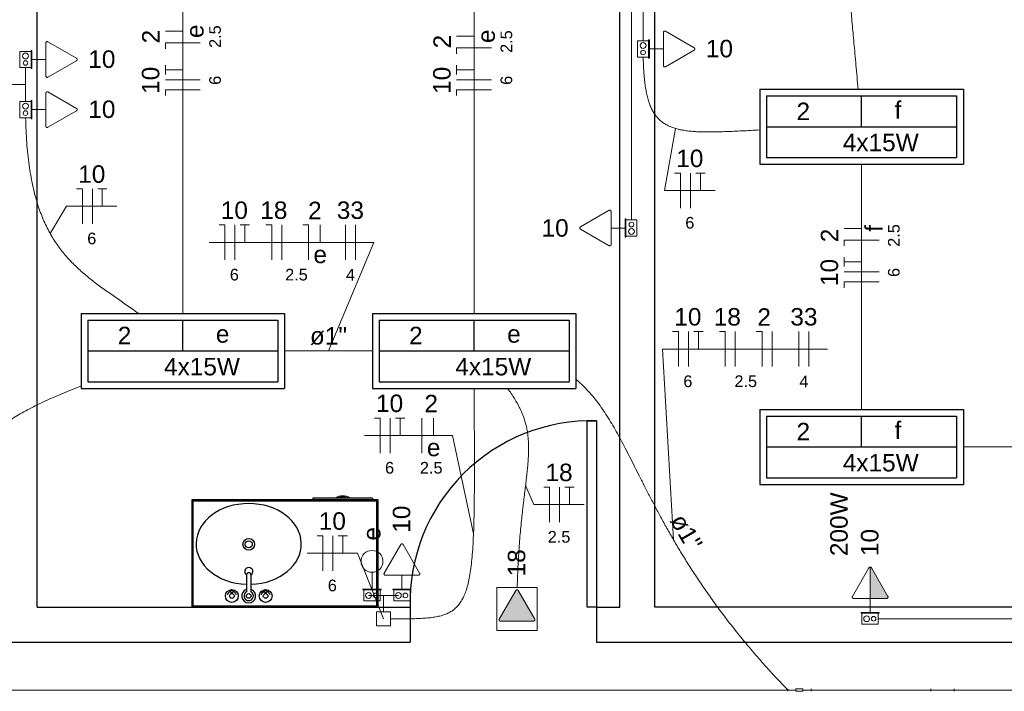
# Model space of a CAD drawing. Header units: millimetres. Extents: x -8 to 220, y -114 to 51.
# Tile 49 of 82: x 52.86 to 57.09, y 29.19 to 32.07. Entities that reach past the tile are written whole.
import ezdxf

# ---------------------------------------------------------------- set-up
doc = ezdxf.new("R2010")
doc.units = ezdxf.units.MM
doc.header["$MEASUREMENT"] = 0
for name, color, linetype in [('1', 1, 'Continuous'), ('AR-SAN', 1, 'Continuous'), ('Arq-parede-alta', 5, 'Continuous'), ('MOBILARIO', 8, 'Continuous'), ('P-SIMBOL', 5, 'Continuous'), ('parede', 5, 'Continuous'), ('porta', 3, 'Continuous')]:
    doc.layers.add(name, color=color, linetype=linetype)
for name, color, linetype, lineweight in [('Conexões - condutos Retangulares', 8, 'Continuous', 5), ('EL-Condutos', 4, 'Continuous', 5), ('EL-Conexões', 9, 'Continuous', 5), ('EL-Fios (Fase 1)', 7, 'Continuous', 5), ('EL-Fios (Fase 2)', 7, 'Continuous', 5), ('EL-Fios (Fase 3)', 7, 'Continuous', 5), ('EL-Fios (Neutro)', 7, 'Continuous', 5), ('EL-Fios (Retorno)', 7, 'Continuous', 5), ('EL-Fios (Terra)', 7, 'Continuous', 5), ('EL-Interruptor', 5, 'Continuous', 5), ('EL-Textos conduto', 7, 'Continuous', 5), ('EL-Textos fios', 7, 'Continuous', 5), ('EL-Tomadas', 4, 'Continuous', 5), ('IFC-Caixa de passagem-Contorno', 44, 'Continuous', 5), ('Textos', 7, 'Continuous', 5)]:
    doc.layers.add(name, color=color, linetype=linetype, lineweight=lineweight)
doc.styles.add('Arial', font='arial.ttf')

msp = doc.modelspace()

# ---------------------------------------------------------------- hatches: boundary and pattern name
at = {"layer": 'EL-Tomadas', "linetype": 'Continuous'}
for points in [[(56.5141, 29.5838), (56.5141, 29.7185), (56.5153, 29.7183), (56.5169, 29.7178), (56.518, 29.7171), (56.5188, 29.7162), (56.5194, 29.7153), (56.5907, 29.5916), (56.5909, 29.5902), (56.5909, 29.5888), (56.5905, 29.5874), (56.5899, 29.5863), (56.5885, 29.5849), (56.5868, 29.5841), (56.5856, 29.5838), (56.5141, 29.5838)], [(54.9934, 29.6182), (54.9226, 29.4955), (54.9221, 29.4905), (54.9278, 29.4865), (55.0694, 29.4865), (55.0746, 29.4895), (55.0746, 29.4955), (55.0038, 29.6182), (54.9986, 29.6212)]]:
    msp.add_hatch(color=256, dxfattribs=at).paths.add_polyline_path(points)

# ---------------------------------------------------------------- linework, layer by layer
at = {"layer": '1', "color": 8}
msp.add_arc((55.3198, 29.5667), 0.7803, 88.5312, 181.4688, dxfattribs=at)
at = {"layer": 'AR-SAN'}
for p, q in [((54.403, 30.0067), (53.603, 30.0067)), ((53.603, 30.0067), (53.603, 29.5467)), ((54.398, 30.0017), (53.608, 30.0017)), ((53.608, 30.0017), (53.608, 29.5517)), ((54.1221, 30.0137), (54.1221, 30.0067)), ((54.2191, 30.0137), (54.1221, 30.0137)), ((54.2289, 30.0137), (54.2191, 30.0137)), ((54.2721, 30.0137), (54.2289, 30.0137)), ((54.2819, 30.0137), (54.2721, 30.0137)), ((54.3789, 30.0137), (54.2819, 30.0137)), ((54.3789, 30.0137), (54.3789, 30.0067)), ((54.398, 29.5517), (54.398, 30.0017)), ((54.403, 29.5467), (54.403, 30.0067)), ((53.603, 29.5467), (54.403, 29.5467)), ((53.608, 29.5517), (54.398, 29.5517))]:
    msp.add_line(p, q, dxfattribs=at)
for radius, start, end in [(0.0542, 54.6502, 125.3498), (0.0492, 63.956, 116.044)]:
    msp.add_arc((54.2505, 29.9695), radius, start, end, dxfattribs=at)
at = {"layer": 'Arq-parede-alta', "color": 8, "ltscale": 0.03}
msp.add_lwpolyline([(54.5398, 29.5467), (54.5398, 29.3967)], dxfattribs=at)
at = {"layer": 'Conexões - condutos Retangulares'}
for p, q in [((56.1606, 29.1851), (56.1606, 29.1951)), ((56.1956, 29.1951), (56.2256, 29.1951)), ((56.1956, 29.1851), (56.1956, 29.1951)), ((56.2256, 29.1851), (56.2256, 29.1951)), ((56.2606, 29.1851), (56.2606, 29.1951)), ((56.7747, 29.1951), (56.7747, 29.1851)), ((56.8747, 29.1951), (56.8747, 29.1851)), ((56.1606, 29.1901), (56.1956, 29.1901)), ((56.1956, 29.1851), (56.2256, 29.1851)), ((56.2256, 29.1901), (56.2606, 29.1901)), ((56.7747, 29.1901), (56.8747, 29.1901))]:
    msp.add_line(p, q, dxfattribs=at)
at = {"layer": 'EL-Condutos', "linetype": 'Continuous'}
for p, q in [((52.4352, 29.1901), (56.1606, 29.1901)), ((56.2606, 29.1901), (56.7747, 29.1901)), ((56.8747, 29.1901), (57.3771, 29.1901))]:
    msp.add_line(p, q, dxfattribs=at)
for points in [[(55.5398, 33.5136), (55.5398, 33.4413), (55.5398, 33.3735), (55.5398, 33.3098), (55.5398, 33.25), (55.5398, 33.1938), (55.5398, 33.1407), (55.5398, 33.0905), (55.5398, 33.0428), (55.5398, 32.9974), (55.5398, 32.9538), (55.5398, 32.9118), (55.5398, 32.8711), (55.5398, 32.8313), (55.5398, 32.792), (55.5398, 32.753), (55.5398, 32.714), (55.5398, 32.6746), (55.5398, 32.6344), (55.5398, 32.5932), (55.5398, 32.5507), (55.5398, 32.5064), (55.5398, 32.4601), (55.5398, 32.4115), (55.5398, 32.3602), (55.5398, 32.3059), (55.5398, 32.2483), (55.5398, 32.187), (55.5398, 32.1217), (55.5398, 32.0522), (55.5398, 31.978)], [(55.4898, 33.3317), (55.4898, 33.2291), (55.4898, 33.133), (55.4898, 33.0429), (55.4898, 32.9583), (55.4898, 32.8788), (55.4898, 32.804), (55.4898, 32.7333), (55.4898, 32.6663), (55.4898, 32.6026), (55.4898, 32.5417), (55.4898, 32.4831), (55.4898, 32.4265), (55.4898, 32.3712), (55.4898, 32.317), (55.4898, 32.2632), (55.4898, 32.2096), (55.4898, 32.1555), (55.4898, 32.1006), (55.4898, 32.0444), (55.4898, 31.9864), (55.4898, 31.9262), (55.4898, 31.8634), (55.4898, 31.7974), (55.4898, 31.7278), (55.4898, 31.6542), (55.4898, 31.5761), (55.4898, 31.4931), (55.4898, 31.4046), (55.4898, 31.3103), (55.4898, 31.2097)], [(56.4626, 31.7705), (56.4578, 31.824), (56.4532, 31.8746), (56.4488, 31.9225), (56.4447, 31.9681), (56.4407, 32.0113), (56.437, 32.0526), (56.4334, 32.0919), (56.43, 32.1297), (56.4267, 32.166), (56.4235, 32.2012), (56.4204, 32.2352), (56.4174, 32.2685), (56.4144, 32.3012), (56.4115, 32.3334), (56.4085, 32.3655), (56.4056, 32.3975), (56.4027, 32.4298), (56.3997, 32.4624), (56.3967, 32.4957), (56.3936, 32.5298), (56.3904, 32.5649), (56.3871, 32.6012), (56.3837, 32.639), (56.3801, 32.6784), (56.3763, 32.7196), (56.3724, 32.7629), (56.3683, 32.8084), (56.3639, 32.8564), (56.3593, 32.907), (56.3545, 32.9604)], [(53.5648, 32.6864), (53.5648, 32.5998), (53.5648, 32.5182), (53.5648, 32.4411), (53.5648, 32.3684), (53.5648, 32.2995), (53.5648, 32.2341), (53.5648, 32.1719), (53.5648, 32.1126), (53.5648, 32.0557), (53.5648, 32.001), (53.5648, 31.948), (53.5648, 31.8964), (53.5648, 31.846), (53.5648, 31.7962), (53.5648, 31.7467), (53.5648, 31.6973), (53.5648, 31.6475), (53.5648, 31.597), (53.5648, 31.5454), (53.5648, 31.4925), (53.5648, 31.4377), (53.5648, 31.3809), (53.5648, 31.3215), (53.5648, 31.2593), (53.5648, 31.194), (53.5648, 31.1251), (53.5648, 31.0523), (53.5648, 30.9753), (53.5648, 30.8936), (53.5648, 30.8071)], [(54.8148, 32.6864), (54.8148, 32.5998), (54.8148, 32.5182), (54.8148, 32.4411), (54.8148, 32.3684), (54.8148, 32.2995), (54.8148, 32.2341), (54.8148, 32.1719), (54.8148, 32.1126), (54.8148, 32.0557), (54.8148, 32.001), (54.8148, 31.948), (54.8148, 31.8964), (54.8148, 31.846), (54.8148, 31.7962), (54.8148, 31.7467), (54.8148, 31.6973), (54.8148, 31.6475), (54.8148, 31.597), (54.8148, 31.5454), (54.8148, 31.4925), (54.8148, 31.4377), (54.8148, 31.3809), (54.8148, 31.3215), (54.8148, 31.2593), (54.8148, 31.194), (54.8148, 31.1251), (54.8148, 31.0523), (54.8148, 30.9753), (54.8148, 30.8936), (54.8148, 30.8071)], [(55.5403, 31.9083), (55.5414, 31.8752), (55.543, 31.8444), (55.5454, 31.8158), (55.5485, 31.7893), (55.5524, 31.7648), (55.557, 31.7423), (55.5626, 31.7216), (55.569, 31.7028), (55.5765, 31.6857), (55.5849, 31.6703), (55.5944, 31.6564), (55.605, 31.6441), (55.6168, 31.6332), (55.6297, 31.6237), (55.644, 31.6154), (55.6595, 31.6084), (55.6764, 31.6025), (55.6946, 31.5977), (55.7143, 31.5939), (55.7356, 31.5909), (55.7583, 31.5888), (55.7826, 31.5875), (55.8086, 31.5869), (55.8363, 31.5869), (55.8657, 31.5874), (55.8968, 31.5884), (55.9299, 31.5897), (55.9647, 31.5914), (56.0015, 31.5933), (56.0403, 31.5954)], [(52.8898, 31.863), (52.8898, 31.8575), (52.8898, 31.8522), (52.8898, 31.8472), (52.8898, 31.8423), (52.8898, 31.8376), (52.8898, 31.8331), (52.8898, 31.8286), (52.8898, 31.8243), (52.8898, 31.8201), (52.8898, 31.816), (52.8898, 31.8119), (52.8898, 31.8079), (52.8898, 31.8039), (52.8898, 31.7998), (52.8898, 31.7958), (52.8898, 31.7916), (52.8898, 31.7875), (52.8898, 31.7832), (52.8898, 31.7788), (52.8898, 31.7743), (52.8898, 31.7697), (52.8898, 31.7649), (52.8898, 31.7598), (52.8898, 31.7546), (52.8898, 31.7492), (52.8898, 31.7435), (52.8898, 31.7375), (52.8898, 31.7313), (52.8898, 31.7247), (52.8898, 31.7178)], [(52.8903, 31.6484), (52.8921, 31.5929), (52.8952, 31.5406), (52.8995, 31.4913), (52.9051, 31.4449), (52.9119, 31.4012), (52.9198, 31.3601), (52.9289, 31.3215), (52.9391, 31.2852), (52.9503, 31.2511), (52.9626, 31.2191), (52.9758, 31.1891), (52.9901, 31.1608), (53.0052, 31.1342), (53.0213, 31.1091), (53.0382, 31.0855), (53.0559, 31.0631), (53.0745, 31.0418), (53.0938, 31.0216), (53.1138, 31.0022), (53.1345, 30.9836), (53.1559, 30.9655), (53.178, 30.948), (53.2006, 30.9307), (53.2238, 30.9137), (53.2475, 30.8968), (53.2717, 30.8798), (53.2964, 30.8625), (53.3215, 30.845), (53.347, 30.827), (53.3728, 30.8084)], [(56.4773, 30.3945), (56.4773, 30.4415), (56.4773, 30.4861), (56.4773, 30.5284), (56.4773, 30.5685), (56.4773, 30.6068), (56.4773, 30.6433), (56.4773, 30.6782), (56.4773, 30.7117), (56.4773, 30.744), (56.4773, 30.7752), (56.4773, 30.8056), (56.4773, 30.8352), (56.4773, 30.8644), (56.4773, 30.8931), (56.4773, 30.9217), (56.4773, 30.9503), (56.4773, 30.9791), (56.4773, 31.0082), (56.4773, 31.0379), (56.4773, 31.0682), (56.4773, 31.0995), (56.4773, 31.1317), (56.4773, 31.1652), (56.4773, 31.2002), (56.4773, 31.2367), (56.4773, 31.2749), (56.4773, 31.3151), (56.4773, 31.3574), (56.4773, 31.4019), (56.4773, 31.4489)], [(54.3777, 30.6467), (54.3641, 30.6467), (54.3508, 30.6467), (54.3376, 30.6467), (54.3246, 30.6467), (54.3118, 30.6467), (54.2992, 30.6467), (54.2867, 30.6467), (54.2743, 30.6467), (54.262, 30.6467), (54.2498, 30.6467), (54.2377, 30.6467), (54.2257, 30.6467), (54.2137, 30.6467), (54.2017, 30.6467), (54.1898, 30.6467), (54.1778, 30.6467), (54.1659, 30.6467), (54.1539, 30.6467), (54.1419, 30.6467), (54.1297, 30.6467), (54.1176, 30.6467), (54.1053, 30.6467), (54.0929, 30.6467), (54.0804, 30.6467), (54.0678, 30.6467), (54.055, 30.6467), (54.042, 30.6467), (54.0288, 30.6467), (54.0155, 30.6467), (54.0019, 30.6467)], [(55.2515, 30.5244), (55.2767, 30.5024), (55.3004, 30.4786), (55.323, 30.4531), (55.3446, 30.4259), (55.3654, 30.3971), (55.3855, 30.3666), (55.4052, 30.3345), (55.4247, 30.3007), (55.444, 30.2654), (55.4635, 30.2285), (55.4833, 30.19), (55.5035, 30.15), (55.5245, 30.1085), (55.5462, 30.0656), (55.569, 30.0211), (55.593, 29.9752), (55.6184, 29.9279), (55.6454, 29.8791), (55.6742, 29.829), (55.7049, 29.7775), (55.7377, 29.7247), (55.7729, 29.6705), (55.8106, 29.615), (55.8509, 29.5583), (55.8941, 29.5002), (55.9404, 29.441), (55.9899, 29.3805), (56.0429, 29.3188), (56.0994, 29.2559), (56.1598, 29.1918)], [(53.1271, 30.4947), (53.0835, 30.4778), (53.0423, 30.4611), (53.0034, 30.4444), (52.9665, 30.4277), (52.9317, 30.4109), (52.8987, 30.3939), (52.8675, 30.3765), (52.838, 30.3587), (52.8099, 30.3403), (52.7832, 30.3212), (52.7578, 30.3014), (52.7336, 30.2807), (52.7103, 30.2589), (52.6879, 30.2361), (52.6663, 30.2121), (52.6454, 30.1867), (52.625, 30.1599), (52.605, 30.1316), (52.5852, 30.1016), (52.5657, 30.0698), (52.5461, 30.0362), (52.5265, 30.0007), (52.5066, 29.963), (52.4864, 29.9232), (52.4658, 29.881), (52.4446, 29.8365), (52.4226, 29.7894), (52.3999, 29.7397), (52.3762, 29.6873), (52.3514, 29.632)], [(54.815, 30.4842), (54.8154, 30.3875), (54.8157, 30.2973), (54.816, 30.2134), (54.816, 30.1355), (54.8159, 30.0636), (54.8153, 29.9972), (54.8144, 29.9362), (54.8129, 29.8803), (54.8107, 29.8294), (54.8078, 29.7832), (54.8042, 29.7415), (54.7996, 29.704), (54.794, 29.6706), (54.7873, 29.6409), (54.7794, 29.6148), (54.7702, 29.592), (54.7597, 29.5724), (54.7477, 29.5556), (54.7341, 29.5415), (54.7189, 29.5298), (54.7019, 29.5204), (54.6832, 29.5129), (54.6624, 29.5071), (54.6397, 29.5029), (54.6148, 29.4999), (54.5878, 29.4981), (54.5584, 29.497), (54.5266, 29.4966), (54.4924, 29.4966), (54.4555, 29.4967)], [(54.9997, 29.6312), (55.0012, 29.6822), (55.0034, 29.7305), (55.006, 29.7763), (55.0091, 29.8197), (55.0125, 29.8607), (55.0162, 29.8995), (55.02, 29.9363), (55.0238, 29.9711), (55.0277, 30.0041), (55.0315, 30.0354), (55.0351, 30.065), (55.0385, 30.0932), (55.0415, 30.1201), (55.0441, 30.1457), (55.0462, 30.1702), (55.0476, 30.1937), (55.0484, 30.2163), (55.0484, 30.2382), (55.0476, 30.2594), (55.0459, 30.2802), (55.0431, 30.3005), (55.0392, 30.3205), (55.0341, 30.3404), (55.0278, 30.3603), (55.0201, 30.3803), (55.011, 30.4004), (55.0003, 30.4209), (54.988, 30.4418), (54.9741, 30.4633), (54.9583, 30.4855)], [(57.8161, 30.2342), (57.7801, 30.2342), (57.7454, 30.2342), (57.7117, 30.2342), (57.6792, 30.2342), (57.6475, 30.2342), (57.6168, 30.2342), (57.5868, 30.2342), (57.5575, 30.2342), (57.5289, 30.2342), (57.5007, 30.2342), (57.473, 30.2342), (57.4457, 30.2342), (57.4186, 30.2342), (57.3916, 30.2342), (57.3648, 30.2342), (57.338, 30.2342), (57.311, 30.2342), (57.2839, 30.2342), (57.2566, 30.2342), (57.2289, 30.2342), (57.2007, 30.2342), (57.1721, 30.2342), (57.1428, 30.2342), (57.1128, 30.2342), (57.0821, 30.2342), (57.0504, 30.2342), (57.0178, 30.2342), (56.9842, 30.2342), (56.9494, 30.2342), (56.9135, 30.2342)], [(54.426, 29.4967), (54.426, 29.4967), (54.426, 29.4967), (54.426, 29.4967), (54.4259, 29.4967), (54.4259, 29.4967), (54.4259, 29.4967), (54.4259, 29.4967), (54.4259, 29.4967), (54.4258, 29.4967), (54.4258, 29.4967), (54.4258, 29.4967), (54.4258, 29.4967), (54.4258, 29.4967), (54.4258, 29.4967), (54.4258, 29.4967), (54.4257, 29.4967), (54.4257, 29.4967), (54.4257, 29.4967), (54.4257, 29.4967), (54.4257, 29.4967), (54.4257, 29.4967), (54.4256, 29.4967), (54.4256, 29.4967), (54.4256, 29.4967), (54.4256, 29.4967), (54.4256, 29.4967), (54.4256, 29.4967), (54.4255, 29.4967), (54.4255, 29.4967), (54.4255, 29.4967)], [(56.55, 29.4967), (56.6236, 29.4967), (56.6927, 29.4967), (56.7576, 29.4967), (56.8185, 29.4967), (56.8758, 29.4967), (56.93, 29.4967), (56.9811, 29.4967), (57.0297, 29.4967), (57.0761, 29.4967), (57.1205, 29.4967), (57.1633, 29.4967), (57.2048, 29.4967), (57.2454, 29.4967), (57.2854, 29.4967), (57.3251, 29.4967), (57.3648, 29.4967), (57.4049, 29.4967), (57.4457, 29.4967), (57.4876, 29.4967), (57.5308, 29.4967), (57.5757, 29.4967), (57.6226, 29.4967), (57.6719, 29.4967), (57.7239, 29.4967), (57.7788, 29.4967), (57.8371, 29.4967), (57.8991, 29.4967), (57.9651, 29.4967), (58.0354, 29.4967), (58.1104, 29.4967)]]:
    msp.add_spline(points, degree=3, dxfattribs=at)
at = {"layer": 'EL-Conexões'}
for p, q in [((54.426, 29.5967), (54.3617, 29.5967)), ((54.4255, 29.5267), (54.4255, 29.5967)), ((54.4255, 29.5967), (54.4898, 29.5967)), ((54.426, 29.5267), (54.426, 29.5967))]:
    msp.add_line(p, q, dxfattribs=at)
for points in [[(54.3955, 29.4667), (54.3955, 29.5267), (54.4555, 29.5267), (54.4555, 29.4667), (54.3955, 29.4667)], [(54.396, 29.4667), (54.396, 29.5267), (54.456, 29.5267), (54.456, 29.4667), (54.396, 29.4667)]]:
    msp.add_lwpolyline(points, dxfattribs=at)
at = {"layer": 'EL-Fios (Fase 1)'}
for p, q in [((53.9892, 31.0375), (53.9892, 31.1875)), ((54.2624, 31.0375), (54.2624, 31.1875)), ((55.9352, 30.5798), (55.9352, 30.7298)), ((56.2085, 30.5798), (56.2085, 30.7298)), ((55.1817, 29.9118), (55.1817, 30.0618))]:
    msp.add_line(p, q, dxfattribs=at)
at = {"layer": 'EL-Fios (Fase 2)'}
for p, q in [((53.6398, 31.811), (53.4898, 31.811)), ((54.8898, 31.811), (54.7398, 31.811)), ((55.7428, 31.2602), (55.7428, 31.4102)), ((53.1766, 31.1928), (53.1766, 31.3428)), ((53.7883, 31.0375), (53.7883, 31.1875)), ((56.5523, 30.986), (56.4023, 30.986)), ((55.7344, 30.5798), (55.7344, 30.7298)), ((56.0933, 30.5798), (56.0933, 30.7298)), ((54.4545, 30.2083), (54.4545, 30.3583)), ((54.5911, 30.2083), (54.5911, 30.3583)), ((54.2088, 29.703), (54.2088, 29.853))]:
    msp.add_line(p, q, dxfattribs=at)
at = {"layer": 'EL-Fios (Fase 3)'}
for p, q in [((54.3053, 31.0375), (54.3053, 31.1875)), ((56.2513, 30.5798), (56.2513, 30.7298))]:
    msp.add_line(p, q, dxfattribs=at)
at = {"layer": 'EL-Fios (Neutro)'}
for p, q in [((53.6398, 31.969), (53.4898, 31.969)), ((53.4898, 31.944), (53.4898, 31.969)), ((54.8898, 31.9476), (54.7398, 31.9476)), ((54.7398, 31.9226), (54.7398, 31.9476)), ((53.6398, 31.7682), (53.4898, 31.7682)), ((53.4898, 31.7432), (53.4898, 31.7682)), ((54.8898, 31.7682), (54.7398, 31.7682)), ((54.7398, 31.7432), (54.7398, 31.7682)), ((55.675, 31.4102), (55.7, 31.4102)), ((55.7, 31.2602), (55.7, 31.4102)), ((53.1087, 31.3428), (53.1337, 31.3428)), ((53.1337, 31.1928), (53.1337, 31.3428)), ((53.7204, 31.1875), (53.7454, 31.1875)), ((53.7454, 31.0375), (53.7454, 31.1875)), ((53.9213, 31.1875), (53.9463, 31.1875)), ((53.9463, 31.0375), (53.9463, 31.1875)), ((54.0794, 31.1875), (54.1044, 31.1875)), ((54.1044, 31.0375), (54.1044, 31.1875)), ((56.5523, 31.1226), (56.4023, 31.1226)), ((56.4023, 31.0976), (56.4023, 31.1226)), ((56.5523, 30.9432), (56.4023, 30.9432)), ((56.4023, 30.9182), (56.4023, 30.9432)), ((55.6665, 30.7298), (55.6915, 30.7298)), ((55.6915, 30.5798), (55.6915, 30.7298)), ((55.8674, 30.7298), (55.8924, 30.7298)), ((55.8924, 30.5798), (55.8924, 30.7298)), ((56.0254, 30.7298), (56.0504, 30.7298)), ((56.0504, 30.5798), (56.0504, 30.7298)), ((54.3867, 30.3583), (54.4117, 30.3583)), ((54.4117, 30.2083), (54.4117, 30.3583)), ((55.1138, 30.0618), (55.1388, 30.0618)), ((55.1388, 29.9118), (55.1388, 30.0618)), ((54.1409, 29.853), (54.1659, 29.853)), ((54.1659, 29.703), (54.1659, 29.853))]:
    msp.add_line(p, q, dxfattribs=at)
at = {"layer": 'EL-Fios (Retorno)'}
for p, q in [((53.5648, 32.019), (53.4898, 32.019)), ((54.8148, 31.9976), (54.7398, 31.9976)), ((54.1544, 31.1125), (54.1544, 31.1875)), ((56.4773, 31.1726), (56.4023, 31.1726)), ((54.6411, 30.2833), (54.6411, 30.3583))]:
    msp.add_line(p, q, dxfattribs=at)
at = {"layer": 'EL-Fios (Terra)'}
for points in [[(53.5648, 31.8539), (53.4898, 31.8539), (53.4898, 31.8339), (53.4898, 31.8739)], [(54.8148, 31.8539), (54.7398, 31.8539), (54.7398, 31.8339), (54.7398, 31.8739)], [(55.7857, 31.3352), (55.7857, 31.4102), (55.7657, 31.4102), (55.8057, 31.4102)], [(53.2194, 31.2678), (53.2194, 31.3428), (53.1994, 31.3428), (53.2394, 31.3428)], [(53.8311, 31.1125), (53.8311, 31.1875), (53.8111, 31.1875), (53.8511, 31.1875)], [(56.4773, 31.0289), (56.4023, 31.0289), (56.4023, 31.0089), (56.4023, 31.0489)], [(55.7772, 30.6548), (55.7772, 30.7298), (55.7572, 30.7298), (55.7972, 30.7298)], [(54.4974, 30.2833), (54.4974, 30.3583), (54.4774, 30.3583), (54.5174, 30.3583)], [(55.2245, 29.9868), (55.2245, 30.0618), (55.2045, 30.0618), (55.2445, 30.0618)], [(54.2516, 29.778), (54.2516, 29.853), (54.2316, 29.853), (54.2716, 29.853)]]:
    msp.add_lwpolyline(points, dxfattribs=at)
at = {"layer": 'EL-Interruptor'}
msp.add_line((54.3767, 29.6961), (54.3767, 29.6235), dxfattribs=at)
msp.add_circle((54.3767, 29.743), 0.0469, dxfattribs=at)
at = {"layer": 'EL-Textos fios'}
for p, q in [((52.8898, 31.7904), (52.7334, 31.7904)), ((55.6785, 31.6019), (55.6321, 31.3352)), ((55.6321, 31.3352), (55.8485, 31.3352)), ((52.9955, 31.151), (53.0659, 31.2678)), ((53.0659, 31.2678), (53.2823, 31.2678)), ((53.6776, 31.1125), (54.3849, 31.1125)), ((54.1898, 30.6467), (54.3849, 31.1125)), ((55.6701, 29.8361), (55.6236, 30.6548)), ((55.6236, 30.6548), (56.331, 30.6548)), ((54.3438, 30.2833), (54.7221, 30.2833)), ((54.8122, 29.8614), (54.7221, 30.2833)), ((55.0356, 30.0686), (55.071, 29.9868)), ((55.071, 29.9868), (55.2874, 29.9868)), ((54.0981, 29.778), (54.3145, 29.778)), ((54.4258, 29.4967), (54.3145, 29.778))]:
    msp.add_line(p, q, dxfattribs=at)
at = {"layer": 'EL-Tomadas'}
for p, q in [((55.6268, 31.8722), (55.6269, 32.0139)), ((55.6359, 32.0191), (55.7585, 31.9483)), ((52.9768, 31.8271), (52.9769, 31.9687)), ((52.9859, 31.9739), (53.1085, 31.9031)), ((55.6269, 31.9431), (55.5666, 31.9431)), ((55.7585, 31.9379), (55.6358, 31.867)), ((52.9769, 31.8979), (52.9166, 31.8979)), ((53.1085, 31.8927), (52.9858, 31.8219)), ((52.9768, 31.6119), (52.9769, 31.7535)), ((52.9859, 31.7587), (53.1085, 31.6879)), ((52.9769, 31.6827), (52.9166, 31.6827)), ((53.1085, 31.6775), (52.9858, 31.6067)), ((55.2711, 31.1795), (55.3938, 31.2503)), ((55.4028, 31.2451), (55.4027, 31.1035)), ((55.3937, 31.0983), (55.2711, 31.1691)), ((55.4027, 31.1743), (55.463, 31.1743)), ((54.4288, 29.6928), (54.4996, 29.8155)), ((54.51, 29.8155), (54.5808, 29.6928)), ((56.4381, 29.5928), (56.5089, 29.7155)), ((56.5141, 29.5838), (56.5141, 29.7185)), ((56.5193, 29.7155), (56.5902, 29.5928)), ((54.5756, 29.6838), (54.434, 29.6838)), ((54.5048, 29.6838), (54.5048, 29.6235)), ((54.9226, 29.4955), (54.9934, 29.6182)), ((55.0038, 29.6182), (55.0746, 29.4955)), ((56.585, 29.5838), (56.4433, 29.5838)), ((56.5141, 29.5838), (56.5141, 29.5235)), ((55.0694, 29.4865), (54.9278, 29.4865))]:
    msp.add_line(p, q, dxfattribs=at)
for points in [[(55.6359, 32.0191), (55.6353, 32.0194), (55.6346, 32.0196), (55.6339, 32.0198), (55.6332, 32.0198), (55.6326, 32.0198), (55.6319, 32.0198), (55.6312, 32.0196), (55.6305, 32.0194), (55.6299, 32.0191), (55.6293, 32.0187), (55.6288, 32.0182), (55.6283, 32.0177), (55.6279, 32.0172), (55.6275, 32.0165), (55.6273, 32.0159), (55.6271, 32.0152), (55.6269, 32.0146), (55.6269, 32.0139)], [(52.9859, 31.9739), (52.9853, 31.9742), (52.9846, 31.9745), (52.9839, 31.9746), (52.9832, 31.9747), (52.9826, 31.9747), (52.9819, 31.9746), (52.9812, 31.9745), (52.9805, 31.9742), (52.9799, 31.9739), (52.9793, 31.9735), (52.9788, 31.9731), (52.9783, 31.9726), (52.9779, 31.972), (52.9775, 31.9714), (52.9773, 31.9708), (52.9771, 31.9701), (52.9769, 31.9694), (52.9769, 31.9687)], [(55.7585, 31.9379), (55.7591, 31.9382), (55.7596, 31.9387), (55.7601, 31.9392), (55.7605, 31.9398), (55.7609, 31.9404), (55.7612, 31.941), (55.7614, 31.9417), (55.7615, 31.9424), (55.7615, 31.9431), (55.7615, 31.9438), (55.7614, 31.9444), (55.7612, 31.9451), (55.7609, 31.9458), (55.7605, 31.9464), (55.7601, 31.9469), (55.7596, 31.9474), (55.7591, 31.9479), (55.7585, 31.9483)], [(53.1085, 31.8927), (53.1091, 31.8931), (53.1096, 31.8936), (53.1101, 31.8941), (53.1105, 31.8946), (53.1109, 31.8952), (53.1112, 31.8959), (53.1114, 31.8965), (53.1115, 31.8972), (53.1115, 31.8979), (53.1115, 31.8986), (53.1114, 31.8993), (53.1112, 31.9), (53.1109, 31.9006), (53.1105, 31.9012), (53.1101, 31.9018), (53.1096, 31.9023), (53.1091, 31.9027), (53.1085, 31.9031)], [(55.6268, 31.8722), (55.6269, 31.8715), (55.627, 31.8708), (55.6272, 31.8702), (55.6275, 31.8695), (55.6278, 31.8689), (55.6282, 31.8684), (55.6287, 31.8679), (55.6292, 31.8674), (55.6298, 31.867), (55.6305, 31.8667), (55.6311, 31.8665), (55.6318, 31.8663), (55.6325, 31.8662), (55.6332, 31.8662), (55.6339, 31.8663), (55.6346, 31.8665), (55.6352, 31.8667), (55.6358, 31.867)], [(52.9768, 31.8271), (52.9769, 31.8264), (52.977, 31.8257), (52.9772, 31.825), (52.9775, 31.8244), (52.9778, 31.8238), (52.9782, 31.8232), (52.9787, 31.8227), (52.9792, 31.8223), (52.9798, 31.8219), (52.9805, 31.8216), (52.9811, 31.8213), (52.9818, 31.8212), (52.9825, 31.8211), (52.9832, 31.8211), (52.9839, 31.8212), (52.9846, 31.8213), (52.9852, 31.8216), (52.9858, 31.8219)], [(52.9859, 31.7587), (52.9853, 31.759), (52.9846, 31.7592), (52.9839, 31.7594), (52.9832, 31.7595), (52.9826, 31.7595), (52.9819, 31.7594), (52.9812, 31.7592), (52.9805, 31.759), (52.9799, 31.7587), (52.9793, 31.7583), (52.9788, 31.7579), (52.9783, 31.7573), (52.9779, 31.7568), (52.9775, 31.7562), (52.9773, 31.7555), (52.9771, 31.7549), (52.9769, 31.7542), (52.9769, 31.7535)], [(53.1085, 31.6775), (53.1091, 31.6779), (53.1096, 31.6783), (53.1101, 31.6788), (53.1105, 31.6794), (53.1109, 31.68), (53.1112, 31.6806), (53.1114, 31.6813), (53.1115, 31.682), (53.1115, 31.6827), (53.1115, 31.6834), (53.1114, 31.6841), (53.1112, 31.6847), (53.1109, 31.6854), (53.1105, 31.686), (53.1101, 31.6866), (53.1096, 31.6871), (53.1091, 31.6875), (53.1085, 31.6879)], [(52.9768, 31.6119), (52.9769, 31.6112), (52.977, 31.6105), (52.9772, 31.6098), (52.9775, 31.6092), (52.9778, 31.6086), (52.9782, 31.608), (52.9787, 31.6075), (52.9792, 31.607), (52.9798, 31.6067), (52.9805, 31.6064), (52.9811, 31.6061), (52.9818, 31.606), (52.9825, 31.6059), (52.9832, 31.6059), (52.9839, 31.606), (52.9846, 31.6061), (52.9852, 31.6064), (52.9858, 31.6067)], [(55.4028, 31.2451), (55.4027, 31.2458), (55.4026, 31.2465), (55.4024, 31.2472), (55.4021, 31.2478), (55.4018, 31.2484), (55.4014, 31.249), (55.4009, 31.2495), (55.4003, 31.2499), (55.3998, 31.2503), (55.3991, 31.2506), (55.3985, 31.2509), (55.3978, 31.251), (55.3971, 31.2511), (55.3964, 31.2511), (55.3957, 31.251), (55.395, 31.2509), (55.3944, 31.2506), (55.3938, 31.2503)], [(55.2711, 31.1795), (55.2705, 31.1791), (55.2699, 31.1787), (55.2695, 31.1781), (55.2691, 31.1776), (55.2687, 31.177), (55.2684, 31.1763), (55.2682, 31.1757), (55.2681, 31.175), (55.2681, 31.1743), (55.2681, 31.1736), (55.2682, 31.1729), (55.2684, 31.1722), (55.2687, 31.1716), (55.2691, 31.171), (55.2695, 31.1704), (55.2699, 31.1699), (55.2705, 31.1695), (55.2711, 31.1691)], [(55.3937, 31.0983), (55.3943, 31.098), (55.395, 31.0977), (55.3956, 31.0976), (55.3963, 31.0975), (55.397, 31.0975), (55.3977, 31.0976), (55.3984, 31.0977), (55.3991, 31.098), (55.3997, 31.0983), (55.4003, 31.0987), (55.4008, 31.0991), (55.4013, 31.0996), (55.4017, 31.1002), (55.4021, 31.1008), (55.4023, 31.1014), (55.4025, 31.1021), (55.4026, 31.1028), (55.4027, 31.1035)], [(54.51, 29.8155), (54.5096, 29.816), (54.5091, 29.8166), (54.5086, 29.817), (54.5081, 29.8175), (54.5075, 29.8178), (54.5068, 29.8181), (54.5062, 29.8183), (54.5055, 29.8184), (54.5048, 29.8185), (54.5041, 29.8184), (54.5034, 29.8183), (54.5027, 29.8181), (54.5021, 29.8178), (54.5015, 29.8175), (54.5009, 29.817), (54.5004, 29.8166), (54.5, 29.816), (54.4996, 29.8155)], [(56.5193, 29.7155), (56.5189, 29.716), (56.5185, 29.7166), (56.518, 29.717), (56.5174, 29.7175), (56.5168, 29.7178), (56.5162, 29.7181), (56.5155, 29.7183), (56.5148, 29.7184), (56.5141, 29.7185), (56.5134, 29.7184), (56.5127, 29.7183), (56.5121, 29.7181), (56.5114, 29.7178), (56.5108, 29.7175), (56.5103, 29.717), (56.5098, 29.7166), (56.5093, 29.716), (56.5089, 29.7155)], [(54.4288, 29.6928), (54.4285, 29.6922), (54.4282, 29.6915), (54.4281, 29.6909), (54.428, 29.6902), (54.428, 29.6895), (54.4281, 29.6888), (54.4282, 29.6881), (54.4285, 29.6875), (54.4288, 29.6868), (54.4292, 29.6862), (54.4296, 29.6857), (54.4301, 29.6852), (54.4307, 29.6848), (54.4313, 29.6845), (54.4319, 29.6842), (54.4326, 29.684), (54.4333, 29.6839), (54.434, 29.6838)], [(54.5756, 29.6838), (54.5763, 29.6838), (54.577, 29.6839), (54.5777, 29.6841), (54.5783, 29.6844), (54.5789, 29.6847), (54.5795, 29.6852), (54.58, 29.6856), (54.5804, 29.6862), (54.5808, 29.6868), (54.5811, 29.6874), (54.5814, 29.688), (54.5815, 29.6887), (54.5816, 29.6894), (54.5816, 29.6901), (54.5815, 29.6908), (54.5814, 29.6915), (54.5811, 29.6921), (54.5808, 29.6928)], [(54.9126, 29.6312), (54.9126, 29.4465), (55.0846, 29.4465), (55.0846, 29.6312), (54.9126, 29.6312)], [(55.0038, 29.6182), (55.0034, 29.6188), (55.0029, 29.6193), (55.0024, 29.6198), (55.0019, 29.6202), (55.0013, 29.6205), (55.0006, 29.6208), (55, 29.621), (54.9993, 29.6211), (54.9986, 29.6212), (54.9979, 29.6211), (54.9972, 29.621), (54.9965, 29.6208), (54.9959, 29.6205), (54.9953, 29.6202), (54.9947, 29.6198), (54.9942, 29.6193), (54.9938, 29.6188), (54.9934, 29.6182)], [(56.4381, 29.5928), (56.4378, 29.5922), (56.4376, 29.5915), (56.4374, 29.5909), (56.4373, 29.5902), (56.4373, 29.5895), (56.4374, 29.5888), (56.4376, 29.5881), (56.4378, 29.5875), (56.4381, 29.5868), (56.4385, 29.5862), (56.439, 29.5857), (56.4395, 29.5852), (56.44, 29.5848), (56.4406, 29.5845), (56.4413, 29.5842), (56.4419, 29.584), (56.4426, 29.5839), (56.4433, 29.5838)], [(56.585, 29.5838), (56.5857, 29.5838), (56.5863, 29.5839), (56.587, 29.5841), (56.5876, 29.5844), (56.5883, 29.5847), (56.5888, 29.5852), (56.5893, 29.5856), (56.5898, 29.5862), (56.5902, 29.5868), (56.5905, 29.5874), (56.5907, 29.588), (56.5909, 29.5887), (56.5909, 29.5894), (56.5909, 29.5901), (56.5909, 29.5908), (56.5907, 29.5915), (56.5905, 29.5921), (56.5902, 29.5928)], [(54.9226, 29.4955), (54.9223, 29.4949), (54.922, 29.4943), (54.9219, 29.4936), (54.9218, 29.4929), (54.9218, 29.4922), (54.9219, 29.4915), (54.922, 29.4908), (54.9223, 29.4902), (54.9226, 29.4895), (54.923, 29.489), (54.9234, 29.4884), (54.9239, 29.4879), (54.9245, 29.4875), (54.9251, 29.4872), (54.9257, 29.4869), (54.9264, 29.4867), (54.9271, 29.4866), (54.9278, 29.4865)], [(55.0694, 29.4865), (55.0701, 29.4865), (55.0708, 29.4866), (55.0715, 29.4868), (55.0721, 29.4871), (55.0727, 29.4875), (55.0733, 29.4879), (55.0738, 29.4884), (55.0742, 29.4889), (55.0746, 29.4895), (55.0749, 29.4901), (55.0751, 29.4908), (55.0753, 29.4914), (55.0754, 29.4921), (55.0754, 29.4928), (55.0753, 29.4935), (55.0751, 29.4942), (55.0749, 29.4949), (55.0746, 29.4955)]]:
    msp.add_lwpolyline(points, dxfattribs=at)
at = {"layer": 'IFC-Caixa de passagem-Contorno'}
for p, q in [((55.5161, 31.9081), (55.5161, 31.9781)), ((55.5636, 31.9781), (55.5161, 31.9781)), ((55.5636, 31.9041), (55.5636, 31.9821)), ((55.5666, 31.9821), (55.5636, 31.9821)), ((55.5666, 31.9041), (55.5666, 31.9821)), ((52.8661, 31.8629), (52.8661, 31.9329)), ((52.9136, 31.9329), (52.8661, 31.9329)), ((52.9136, 31.8589), (52.9136, 31.9369)), ((52.9166, 31.9369), (52.9136, 31.9369)), ((52.9166, 31.8589), (52.9166, 31.9369)), ((55.5636, 31.9081), (55.5161, 31.9081)), ((55.5666, 31.9041), (55.5636, 31.9041)), ((52.9136, 31.8629), (52.8661, 31.8629)), ((52.9166, 31.8589), (52.9136, 31.8589)), ((52.8661, 31.6477), (52.8661, 31.7177)), ((52.9136, 31.7177), (52.8661, 31.7177)), ((52.9136, 31.6437), (52.9136, 31.7217)), ((52.9166, 31.7217), (52.9136, 31.7217)), ((52.9166, 31.6437), (52.9166, 31.7217)), ((52.9136, 31.6477), (52.8661, 31.6477)), ((52.9166, 31.6437), (52.9136, 31.6437)), ((55.463, 31.2133), (55.463, 31.1353)), ((55.463, 31.2133), (55.466, 31.2133)), ((55.466, 31.2133), (55.466, 31.1353)), ((55.466, 31.2093), (55.5135, 31.2093)), ((55.5135, 31.2093), (55.5135, 31.1393)), ((55.466, 31.1393), (55.5135, 31.1393)), ((55.463, 31.1353), (55.466, 31.1353)), ((54.4157, 29.6235), (54.3377, 29.6235)), ((54.3377, 29.6235), (54.3377, 29.6205)), ((54.4157, 29.6205), (54.3377, 29.6205)), ((54.3417, 29.6205), (54.3417, 29.573)), ((54.4117, 29.6205), (54.4117, 29.573)), ((54.4157, 29.6235), (54.4157, 29.6205)), ((54.5438, 29.6235), (54.4658, 29.6235)), ((54.4658, 29.6235), (54.4658, 29.6205)), ((54.5438, 29.6205), (54.4658, 29.6205)), ((54.4698, 29.6205), (54.4698, 29.573)), ((54.5398, 29.6205), (54.5398, 29.573)), ((54.5438, 29.6235), (54.5438, 29.6205)), ((54.4117, 29.573), (54.3417, 29.573)), ((54.5398, 29.573), (54.4698, 29.573)), ((56.5531, 29.5235), (56.4751, 29.5235)), ((56.4751, 29.5235), (56.4751, 29.5205)), ((56.5531, 29.5205), (56.4751, 29.5205)), ((56.4791, 29.5205), (56.4791, 29.473)), ((56.5491, 29.5205), (56.5491, 29.473)), ((56.5531, 29.5235), (56.5531, 29.5205)), ((56.5491, 29.473), (56.4791, 29.473))]:
    msp.add_line(p, q, dxfattribs=at)
for centre, radius in [((55.5398, 31.9581), 0.0125), ((52.8898, 31.9129), 0.0125), ((55.5398, 31.9281), 0.00995), ((52.8898, 31.8829), 0.00995), ((52.8898, 31.6977), 0.0125), ((52.8898, 31.6677), 0.00995), ((55.4898, 31.1893), 0.00995), ((55.4898, 31.1593), 0.0125), ((54.3617, 29.5967), 0.0125), ((54.3917, 29.5967), 0.00995), ((54.4898, 29.5967), 0.0125), ((54.5198, 29.5967), 0.00995), ((56.4991, 29.4967), 0.0125), ((56.5291, 29.4967), 0.00995)]:
    msp.add_circle(centre, radius, dxfattribs=at)
at = {"layer": 'MOBILARIO', "color": 1, "linetype": 'Continuous'}
for p, q in [((53.8377, 29.6844), (53.8377, 29.6117)), ((53.8377, 29.6844), (53.8377, 29.6117)), ((53.8577, 29.6117), (53.8577, 29.6844)), ((53.8577, 29.6117), (53.8577, 29.6844)), ((53.7727, 29.604), (53.7727, 29.6094)), ((53.7727, 29.604), (53.7727, 29.6094)), ((53.7777, 29.604), (53.7777, 29.6094)), ((53.7777, 29.604), (53.7777, 29.6094)), ((53.9177, 29.604), (53.9177, 29.6094)), ((53.9177, 29.604), (53.9177, 29.6094)), ((53.9227, 29.604), (53.9227, 29.6094)), ((53.9227, 29.604), (53.9227, 29.6094))]:
    msp.add_line(p, q, dxfattribs=at)
for centre, radius in [((53.8479, 29.8162), 0.025), ((53.8479, 29.8162), 0.015), ((53.7752, 29.5944), 0.0275), ((53.7752, 29.5944), 0.0275), ((53.7752, 29.6144), 0.00559), ((53.7752, 29.6144), 0.00559), ((53.9202, 29.5944), 0.0275), ((53.9202, 29.5944), 0.0275), ((53.9202, 29.6144), 0.00559), ((53.9202, 29.6144), 0.00559), ((53.7752, 29.5944), 0.01), ((53.7752, 29.5944), 0.01), ((53.8477, 29.5944), 0.01), ((53.8477, 29.5944), 0.01), ((53.9202, 29.5944), 0.01), ((53.9202, 29.5944), 0.01)]:
    msp.add_circle(centre, radius, dxfattribs=at)
for centre, radius, start, end in [((53.848, 29.6991), 0.0175, 303.8654, 234.2033), ((53.848, 29.6991), 0.0175, 303.8654, 234.2033), ((53.8477, 29.6844), 0.01, 0, 180), ((53.8477, 29.6844), 0.01, 0, 180), ((53.8477, 29.5944), 0.03, 109.6514, 70.3603), ((53.8477, 29.5944), 0.03, 109.6514, 70.3603), ((53.7752, 29.5944), 0.02, 105.2407, 164.2093), ((53.7752, 29.5944), 0.02, 105.2407, 164.2093), ((53.7752, 29.5944), 0.02, 16.4413, 74.0789), ((53.7752, 29.5944), 0.02, 16.4413, 74.0789), ((53.8477, 29.5944), 0.02, 120.3431, 59.7554), ((53.8477, 29.5944), 0.02, 120.3431, 59.7554), ((53.9202, 29.5944), 0.02, 106.12, 164.0884), ((53.9202, 29.5944), 0.02, 106.12, 164.0884), ((53.9202, 29.5944), 0.02, 16.2342, 73.9047), ((53.9202, 29.5944), 0.02, 16.2342, 73.9047)]:
    msp.add_arc(centre, radius, start, end, dxfattribs=at)
at = {"layer": 'MOBILARIO', "linetype": 'Continuous'}
msp.add_ellipse((53.8475, 29.8178), major_axis=(-0.2257, 0), ratio=0.76869, start_param=1.616237, end_param=7.810769, dxfattribs=at)
at = {"layer": 'P-SIMBOL'}
for p, q in [((56.0405, 31.7705), (56.9141, 31.7705)), ((56.0405, 31.7705), (56.0405, 31.448)), ((56.0693, 31.7417), (56.8853, 31.7417)), ((56.0693, 31.7417), (56.0693, 31.4767)), ((56.4773, 31.6092), (56.4773, 31.7417)), ((56.8853, 31.7417), (56.8853, 31.4767)), ((56.9141, 31.7705), (56.9141, 31.448)), ((56.0693, 31.6092), (56.8853, 31.6092)), ((56.0693, 31.4767), (56.8853, 31.4767)), ((56.0405, 31.448), (56.9141, 31.448)), ((53.128, 30.808), (54.0016, 30.808)), ((53.128, 30.808), (53.128, 30.4855)), ((54.0016, 30.808), (54.0016, 30.4855)), ((54.378, 30.808), (55.2516, 30.808)), ((54.378, 30.808), (54.378, 30.4855)), ((55.2516, 30.808), (55.2516, 30.4855)), ((53.1568, 30.7792), (53.9728, 30.7792)), ((53.1568, 30.7792), (53.1568, 30.5142)), ((53.5648, 30.6467), (53.5648, 30.7792)), ((53.9728, 30.7792), (53.9728, 30.5142)), ((54.4068, 30.7792), (55.2228, 30.7792)), ((54.4068, 30.7792), (54.4068, 30.5142)), ((54.8148, 30.6467), (54.8148, 30.7792)), ((55.2228, 30.7792), (55.2228, 30.5142)), ((53.1568, 30.6467), (53.9728, 30.6467)), ((54.4068, 30.6467), (55.2228, 30.6467)), ((53.1568, 30.5142), (53.9728, 30.5142)), ((54.4068, 30.5142), (55.2228, 30.5142)), ((53.128, 30.4855), (54.0016, 30.4855)), ((54.378, 30.4855), (55.2516, 30.4855)), ((56.0405, 30.3955), (56.9141, 30.3955)), ((56.0405, 30.3955), (56.0405, 30.073)), ((56.9141, 30.3955), (56.9141, 30.073)), ((56.0693, 30.3667), (56.8853, 30.3667)), ((56.0693, 30.3667), (56.0693, 30.1017)), ((56.4773, 30.2342), (56.4773, 30.3667)), ((56.8853, 30.3667), (56.8853, 30.1017)), ((56.0693, 30.2342), (56.8853, 30.2342)), ((56.0693, 30.1017), (56.8853, 30.1017)), ((56.0405, 30.073), (56.9141, 30.073))]:
    msp.add_line(p, q, dxfattribs=at)
at = {"layer": 'parede', "color": 8}
for p, q in [((55.5898, 29.5467), (55.5898, 34.0967)), ((52.9398, 29.5467), (52.9398, 33.9467)), ((55.4398, 29.5467), (55.4398, 33.9467)), ((52.9398, 29.5467), (54.5398, 29.5467)), ((55.3398, 29.5467), (55.4398, 29.5467)), ((55.3398, 29.5467), (55.3398, 29.3967)), ((52.6898, 29.3967), (54.5398, 29.3967))]:
    msp.add_line(p, q, dxfattribs=at)
msp.add_lwpolyline([(55.3398, 29.3967), (58.2398, 29.3967), (58.2398, 29.5467), (55.5898, 29.5467)], dxfattribs=at)
at = {"layer": 'porta', "color": 8}
msp.add_lwpolyline([(55.3398, 30.3467), (55.3398, 29.5467), (55.2998, 29.5467), (55.2998, 30.3467)], close=True, dxfattribs=at)

# ---------------------------------------------------------------- texts
at = {"layer": 'EL-Textos conduto', "insert": (54.1898, 30.672), "char_height": 0.075, "width": 0.318979, "attachment_point": 8, "line_spacing_factor": 0.6, "style": 'Arial'}
msp.add_mtext('ø1"', dxfattribs=at)
at = {"layer": 'EL-Textos conduto', "insert": (55.6919, 29.8488), "char_height": 0.075, "width": 0.318979, "attachment_point": 8, "rotation": 300.252, "line_spacing_factor": 0.6, "style": 'Arial'}
msp.add_mtext('ø1"', dxfattribs=at)
at = {"layer": 'EL-Textos fios', "attachment_point": 8, "rotation": 90.0002, "line_spacing_factor": 0.6, "style": 'Arial'}
for s, insert, char_height, width in [('e', (53.6548, 32.019), 0.075, 0.116502), ('2.5', (53.7288, 31.9961), 0.05, 0.194131), ('2', (53.465, 31.9961), 0.075, 0.116502), ('2', (54.715, 31.9747), 0.075, 0.116502), ('e', (54.9048, 31.9976), 0.075, 0.116502), ('2.5', (54.9788, 31.9747), 0.05, 0.194131), ('10', (53.465, 31.8085), 0.075, 0.233003), ('10', (54.715, 31.8085), 0.075, 0.233003), ('6', (53.7288, 31.8085), 0.05, 0.077668), ('6', (54.9788, 31.8085), 0.05, 0.077668), ('f', (56.5673, 31.1726), 0.075, 0.058194), ('2.5', (56.6413, 31.1424), 0.05, 0.194131), ('2', (56.3775, 31.1424), 0.075, 0.116502), ('10', (56.3775, 30.9835), 0.075, 0.233003), ('6', (56.6413, 30.9835), 0.05, 0.077668)]:
    msp.add_mtext(s, dxfattribs=dict(at, insert=insert, char_height=char_height, width=width))
at = {"layer": 'EL-Textos fios', "attachment_point": 8, "line_spacing_factor": 0.6, "style": 'Arial'}
for s, insert, char_height, width in [('10', (55.7403, 31.4349), 0.075, 0.233003), ('10', (53.1741, 31.3675), 0.075, 0.233003), ('10', (53.7858, 31.2123), 0.075, 0.233003), ('18', (53.9553, 31.2123), 0.075, 0.233003), ('2', (54.1314, 31.2123), 0.075, 0.116502), ('33', (54.2838, 31.2123), 0.075, 0.233003), ('6', (55.7403, 31.1712), 0.05, 0.077668), ('6', (53.1741, 31.1038), 0.05, 0.077668), ('e', (54.1544, 31.0225), 0.075, 0.116502), ('6', (53.7858, 30.9485), 0.05, 0.077668), ('2.5', (54.0524, 30.9485), 0.05, 0.194131), ('4', (54.2838, 30.9485), 0.05, 0.077668), ('10', (55.7319, 30.7546), 0.075, 0.233003), ('18', (55.9013, 30.7546), 0.075, 0.233003), ('2', (56.0594, 30.7546), 0.075, 0.116502), ('33', (56.2299, 30.7546), 0.075, 0.233003), ('6', (55.7319, 30.4908), 0.05, 0.077668), ('2.5', (55.9803, 30.4908), 0.05, 0.194131), ('4', (56.2299, 30.4908), 0.05, 0.077668), ('10', (54.452, 30.3831), 0.075, 0.233003), ('2', (54.6307, 30.3831), 0.075, 0.116502), ('e', (54.6411, 30.1933), 0.075, 0.116502), ('6', (54.452, 30.1193), 0.05, 0.077668), ('2.5', (54.6307, 30.1193), 0.05, 0.194131), ('18', (55.1792, 30.0865), 0.075, 0.233003), ('10', (54.2063, 29.8777), 0.075, 0.233003), ('2.5', (55.1792, 29.8228), 0.05, 0.194131), ('6', (54.2063, 29.614), 0.05, 0.077668)]:
    msp.add_mtext(s, dxfattribs=dict(at, insert=insert, char_height=char_height, width=width))
at = {"layer": 'Textos', "char_height": 0.075, "line_spacing_factor": 0.6, "style": 'Arial'}
for s, insert, width, attachment_point in [('10', (55.8091, 31.9062), 0.233003, 7), ('10', (53.1591, 31.861), 0.233003, 7), ('10', (53.1591, 31.6458), 0.233003, 7), ('2', (56.1982, 31.6378), 0.116502, 7), ('f', (56.619, 31.6435), 0.058194, 7), ('4x15W', (56.3965, 31.5031), 0.652134, 7), ('10', (55.2205, 31.1362), 0.233003, 9), ('2', (53.2857, 30.6753), 0.116502, 7), ('e', (53.7065, 30.681), 0.116502, 7), ('2', (54.5357, 30.6753), 0.116502, 7), ('e', (54.9565, 30.681), 0.116502, 7), ('4x15W', (53.484, 30.5406), 0.652134, 7), ('4x15W', (54.734, 30.5406), 0.652134, 7), ('2', (56.1982, 30.2628), 0.116502, 7), ('f', (56.619, 30.2685), 0.058194, 7), ('4x15W', (56.3965, 30.1281), 0.652134, 7)]:
    msp.add_mtext(s, dxfattribs=dict(at, insert=insert, width=width, attachment_point=attachment_point))
at = {"layer": 'Textos', "char_height": 0.075, "attachment_point": 7, "rotation": 90.0002, "line_spacing_factor": 0.6, "style": 'Arial'}
for s, insert, width in [('200W', (56.4187, 29.7657), 0.547294), ('10', (54.5417, 29.866), 0.233003), ('e', (54.4137, 29.8323), 0.116502), ('10', (56.5507, 29.7657), 0.233003), ('18', (55.0352, 29.6784), 0.233003)]:
    msp.add_mtext(s, dxfattribs=dict(at, insert=insert, width=width))

doc.saveas('drawing.dxf')
